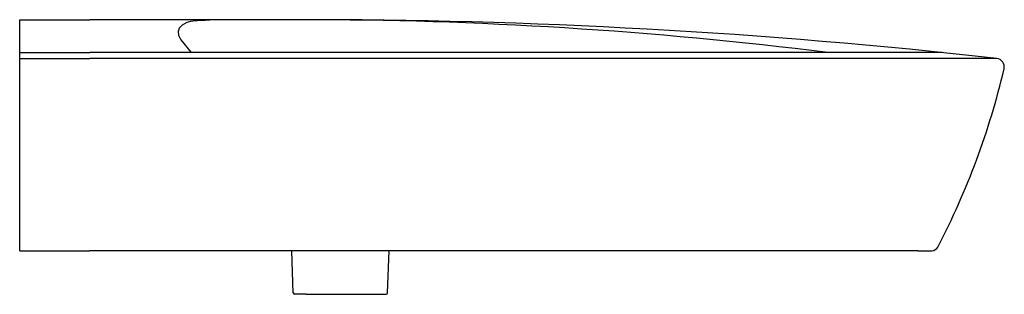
# Model space of a CAD drawing. Header units: millimetres. Extents: x 215.226 to 215.926, y 150.438 to 150.633.
import ezdxf

# ---------------------------------------------------------------- set-up
doc = ezdxf.new("R2010")
doc.units = ezdxf.units.MM
doc.layers.add('SANINDUSA', color=3, linetype='Continuous')

msp = doc.modelspace()

# ---------------------------------------------------------------- linework, layer by layer
at = {"layer": 'SANINDUSA', "ltscale": 0.5}
for p, q in [((215.22592, 150.63322), (215.27571, 150.63322)), ((215.42828, 150.63322), (215.27571, 150.63322)), ((215.22592, 150.46921), (215.27571, 150.46921)), ((215.86433, 150.46921), (215.27571, 150.46921)), ((215.86433, 150.46921), (215.87448, 150.46921)), ((215.86463, 150.46921), (215.86922, 150.46921)), ((215.4295, 150.43826), (215.4214, 150.43826)), ((215.47834, 150.43826), (215.48644, 150.43826))]:
    msp.add_line(p, q, dxfattribs=at)
at = {"layer": 'SANINDUSA'}
for p, q in [((215.22592, 150.46921), (215.22592, 150.63322)), ((215.22592, 150.60988), (215.27571, 150.60988)), ((215.22592, 150.60571), (215.27571, 150.60571)), ((215.88169, 150.60988), (215.27571, 150.60988)), ((215.92068, 150.60571), (215.27571, 150.60571)), ((215.4204, 150.43924), (215.41936, 150.46921)), ((215.48744, 150.43924), (215.48848, 150.46921)), ((215.4295, 150.43826), (215.47834, 150.43825))]:
    msp.add_line(p, q, dxfattribs=at)
at = {"layer": 'SANINDUSA', "flags": 128}
for points in [[(215.38898, 150.63322), (215.36105, 150.63283), (215.35773, 150.63275), (215.35469, 150.63266), (215.35199, 150.63254)], [(215.34472, 150.63125), (215.34148, 150.62941), (215.33941, 150.62731), (215.33853, 150.62491), (215.33884, 150.6222), (215.34041, 150.61904), (215.34775, 150.60988)], [(215.35199, 150.63254), (215.35158, 150.63249), (215.34921, 150.63221), (215.34726, 150.63191), (215.34576, 150.63159), (215.34472, 150.63125)]]:
    msp.add_lwpolyline(points, dxfattribs=at)
at = {"layer": 'SANINDUSA'}
for centre, radius, start, end in [((215.42828, 146.21226), 4.42096, 83.60518, 90.07282), ((215.42571, 147.61174), 3.02148, 82.87311, 90), ((215.91992, 150.59976), 0.006, 346.78997, 82.73627), ((215.87421, 150.47421), 0.005, 273.11863, 331.22366)]:
    msp.add_arc(centre, radius, start, end, dxfattribs=at)
at = {"layer": 'SANINDUSA', "linetype": 'Continuous'}
msp.add_arc((215.4037, 150.72083), 0.53622, 332.32755, 346.80084, dxfattribs=at)
at = {"layer": 'SANINDUSA', "ltscale": 0.5}
for centre, start, end in [((215.4214, 150.43926), 181, 270), ((215.48644, 150.43926), 270, 359)]:
    msp.add_arc(centre, 0.001, start, end, dxfattribs=at)

doc.saveas('drawing.dxf')
